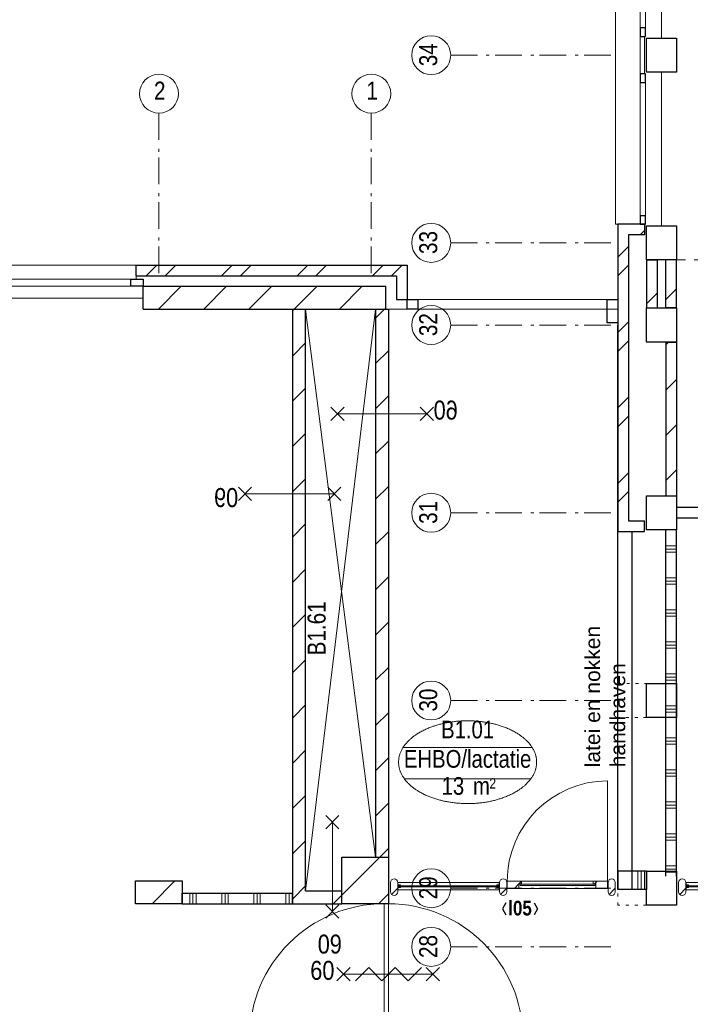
# Model space of a CAD drawing. Header units: millimetres. Extents: x 274611 to 749520, y 175257 to 298905.
# Tile 45 of 251: x 497186 to 503471, y 220324 to 229555. Entities that reach past the tile are written whole.
import ezdxf
from ezdxf.enums import TextEntityAlignment as Align

# ---------------------------------------------------------------- set-up
doc = ezdxf.new("R2010")
doc.units = ezdxf.units.MM
doc.header["$LTSCALE"] = 400
doc.header["$PDMODE"] = 1
doc.header["$PDSIZE"] = 15
for name, pattern in [('STYLE_01', [0.416641, 0.208282, -0.208359]), ('STYLE_05', [0.208282, 0.069427, -0.138855]), ('STYLE_06', [1.041641, 0.625, -0.208282, 0.069427, -0.138931])]:
    doc.linetypes.add(name, pattern=pattern)
for name, color, linetype, lineweight in [('BA-Brandveiligheid', 7, 'Continuous', 15), ('Binnenkozijnen', 140, 'Continuous', 15), ('Buitenkozijnen', 140, 'Continuous', 15), ('Kozijnmerken', 43, 'Continuous', 9), ('mat-baksteen', 5, 'Continuous', 25), ('mat-beton (ihwg)', 5, 'Continuous', 25), ('mat-glas-hor', 5, 'Continuous', 15), ('mat-kalkzandsteen', 5, 'Continuous', 25), ('mat-naaldhout', 140, 'Continuous', 15), ('mat-scheidingswand-horizontaal', 5, 'Continuous', 25), ('None', 7, 'Continuous', 9), ('Ruimtenummers', 5, 'Continuous', 25), ('Tekst', 140, 'Continuous', 15)]:
    doc.layers.add(name, color=color, linetype=linetype, lineweight=lineweight)
doc.layers.add('plat', color=5, linetype='Continuous')
doc.styles.add('Arial', font='arial.ttf', dxfattribs={"height": 211.666667})
doc.styles.add('Arial Narrow', font='ARIALN.TTF', dxfattribs={"height": 222.25})
doc.styles.add('Arial Narrow (bold)', font='ARIALNB.TTF', dxfattribs={"height": 172.861111})

# ---------------------------------------------------------------- blocks, each defined once
blk = doc.blocks.new('nok')
at = {"layer": 'None', "color": 43, "linetype": 'STYLE_05', "lineweight": 9}
blk.add_lwpolyline([(-135, 160), (135, 160), (135, -160), (-135, -160)], close=True, dxfattribs=at)
blk = doc.blocks.new('*X269')
at = {"layer": 'None', "lineweight": 9}
for p, q in [((-16238.9, 6060), (-16138.9, 6060)), ((-16238.9, 6030), (-16138.9, 6030)), ((-16238.9, 6000), (-16138.9, 6000)), ((-16238.9, 5760), (-16138.9, 5760)), ((-16238.9, 5730), (-16138.9, 5730)), ((-16238.9, 5700), (-16138.9, 5700)), ((-16238.9, 5460), (-16138.9, 5460)), ((-16238.9, 5430), (-16138.9, 5430)), ((-16238.9, 5400), (-16138.9, 5400)), ((-16238.9, 5160), (-16138.9, 5160)), ((-16238.9, 5130), (-16138.9, 5130)), ((-16238.9, 5100), (-16138.9, 5100)), ((-16238.9, 4860), (-16138.9, 4860)), ((-16238.9, 4830), (-16138.9, 4830)), ((-16238.9, 4800), (-16138.9, 4800)), ((-16238.9, 4560), (-16138.9, 4560)), ((-16238.9, 4530), (-16138.9, 4530)), ((-16238.9, 4500), (-16138.9, 4500)), ((-16238.9, 4260), (-16138.9, 4260)), ((-16238.9, 4230), (-16138.9, 4230)), ((-16238.9, 4200), (-16138.9, 4200)), ((-16238.9, 3960), (-16138.9, 3960)), ((-16238.9, 3930), (-16138.9, 3930)), ((-16238.9, 3900), (-16138.9, 3900)), ((-16238.9, 3660), (-16138.9, 3660)), ((-16238.9, 3630), (-16138.9, 3630)), ((-16238.9, 3600), (-16138.9, 3600)), ((-16238.9, 3360), (-16138.9, 3360)), ((-16238.9, 3330), (-16138.9, 3330)), ((-16238.9, 3300), (-16138.9, 3300)), ((-16238.9, 3060), (-16138.9, 3060)), ((-16238.9, 3030), (-16138.9, 3030)), ((-16238.9, 3000), (-16138.9, 3000))]:
    blk.add_line(p, q, dxfattribs=at)
blk = doc.blocks.new('*X792')
at = {"layer": 'None', "lineweight": 5}
blk.add_line((-8774.9, 2892.3), (-8773.8, 2893.5), dxfattribs=at)
blk = doc.blocks.new('*U793')
at = {"layer": 'mat-glas-hor', "color": 140, "lineweight": 15}
blk.add_lwpolyline([(-8780.2, 2866), (-9933.3, 2866), (-9933.3, 2854), (-8780.2, 2854)], close=True, dxfattribs=at)
at = {"layer": 'mat-naaldhout', "color": 140, "linetype": 'Continuous', "lineweight": 15}
for points in [[(-9944.9, 2851.5), (-9919.9, 2851.5), (-9919.9, 2826.5), (-10033.9, 2826.5), (-10033.9, 2893.5), (-9944.9, 2893.5)], [(-8774.9, 2851.5), (-8799.9, 2851.5), (-8799.9, 2826.5), (-8685.9, 2826.5), (-8685.9, 2893.5), (-8774.9, 2893.5)]]:
    blk.add_lwpolyline(points, close=True, dxfattribs=at)
at = {"layer": 'None', "color": 43, "linetype": 'Continuous', "lineweight": 9}
for p, q in [((-8970.9, 3943.1), (-8970.9, 2880)), ((-8970.9, 1776.9), (-8970.9, 2840))]:
    blk.add_line(p, q, dxfattribs=at)
at = {"layer": 'None', "color": 8, "lineweight": 5}
blk.add_lwpolyline([(-10033.9, 2826.5), (-10033.9, 2893.5), (-8774.9, 2893.5), (-8774.9, 2826.5)], close=True, dxfattribs=at)
at = {"layer": 'None', "color": 43, "linetype": 'Continuous', "lineweight": 9}
for centre, radius, start, end in [((-8970.9, 2880), 1063.1, 90, 180), ((-8970.9, 2880), 286, 0, 90), ((-8970.9, 2840), 1063.1, 180, 270), ((-8970.9, 2840), 285.3, 270, 0)]:
    blk.add_arc(centre, radius, start, end, dxfattribs=at)
at = {"layer": 'mat-naaldhout', "color": 140}
blk.add_blockref('*X792', (0, 0), dxfattribs=at)
blk = doc.blocks.new('*X47')
at = {"layer": 'None', "lineweight": 5}
blk.add_line((-23.7, -23.7), (33.5, 33.5), dxfattribs=at)
blk = doc.blocks.new('houten stijl 67 x 114')
at = {"layer": 'mat-naaldhout', "color": 140, "linetype": 'Continuous', "lineweight": 15, "flags": 128}
blk.add_lwpolyline([(33.5, 0), (33.5, 0, -0.414214), (0, -33.5), (0, -33.5, -0.414214), (-33.5, 0), (-33.5, 88), (-33.5, 88, -0.414214), (0, 121.5), (0, 121.5, -0.414214), (33.5, 88)], format="xyb", close=True, dxfattribs=at)
at = {"layer": 'mat-naaldhout', "color": 140}
blk.add_blockref('*X47', (0, 0), dxfattribs=at)
blk = doc.blocks.new('*U794')
at = {"layer": 'mat-glas-hor', "color": 8, "lineweight": 5}
blk.add_lwpolyline([(-10825.4, 2834), (-10825.4, 2904), (-10101, 2904), (-10101, 2834)], close=True, dxfattribs=at)
at = {"layer": 'mat-glas-hor', "color": 140, "lineweight": 15}
blk.add_lwpolyline([(-10818.9, 2864), (-10818.9, 2874), (-10107.5, 2874), (-10107.5, 2864)], close=True, dxfattribs=at)
at = {"layer": 'mat-naaldhout', "color": 140, "linetype": 'Continuous', "lineweight": 15, "flags": 128}
for points in [[(-10825.4, 2879.3), (-10825.4, 2904.3), (-10824.4, 2904.3, -0.414214), (-10822.4, 2902.3), (-10822.4, 2885.8, 0.414214), (-10818.9, 2882.3), (-10802.4, 2882.3, -0.414214), (-10800.4, 2880.3), (-10800.4, 2879.3)], [(-10101, 2879.3), (-10101, 2904.3), (-10102, 2904.3, 0.414214), (-10104, 2902.3), (-10104, 2885.8, -0.414214), (-10107.5, 2882.3), (-10124, 2882.3, 0.414214), (-10126, 2880.3), (-10126, 2879.3)], [(-10825.4, 2858.7), (-10825.4, 2833.7), (-10824.4, 2833.7, 0.414214), (-10822.4, 2835.7), (-10822.4, 2852.2, -0.414214), (-10818.9, 2855.7), (-10802.4, 2855.7, 0.414214), (-10800.4, 2857.7), (-10800.4, 2858.7)], [(-10101, 2858.7), (-10101, 2833.7), (-10102, 2833.7, -0.414214), (-10104, 2835.7), (-10104, 2852.2, 0.414214), (-10107.5, 2855.7), (-10124, 2855.7, -0.414214), (-10126, 2857.7), (-10126, 2858.7)]]:
    blk.add_lwpolyline(points, format="xyb", close=True, dxfattribs=at)
at = {"layer": 'None', "color": 7}
for p in [(-10858.9, 2816), (-10067.5, 2816)]:
    blk.add_blockref('houten stijl 67 x 114', p, dxfattribs=at)
blk = doc.blocks.new('binnenpui 880 h.o.h.')
at = {"layer": 'mat-glas-hor', "color": 8, "lineweight": 5}
blk.add_lwpolyline([(18, -33.5), (88, -33.5), (88, -846.5), (18, -846.5)], close=True, dxfattribs=at)
at = {"layer": 'mat-glas-hor', "color": 140, "lineweight": 15}
blk.add_lwpolyline([(48, -40), (58, -40), (58, -840), (48, -840)], close=True, dxfattribs=at)
at = {"layer": 'mat-naaldhout', "color": 140, "linetype": 'Continuous', "lineweight": 15, "flags": 128}
for points in [[(42.7, -33.5), (17.7, -33.5), (17.7, -34.5, 0.414214), (19.7, -36.5), (36.2, -36.5, -0.414214), (39.7, -40), (39.7, -56.5, 0.414214), (41.7, -58.5), (42.7, -58.5)], [(63.3, -33.5), (88.3, -33.5), (88.3, -34.5, -0.414214), (86.3, -36.5), (69.8, -36.5, 0.414214), (66.3, -40), (66.3, -56.5, -0.414214), (64.3, -58.5), (63.3, -58.5)], [(42.7, -846.5), (17.7, -846.5), (17.7, -845.5, -0.414214), (19.7, -843.5), (36.2, -843.5, 0.414214), (39.7, -840), (39.7, -823.5, -0.414214), (41.7, -821.5), (42.7, -821.5)], [(63.3, -846.5), (88.3, -846.5), (88.3, -845.5, 0.414214), (86.3, -843.5), (69.8, -843.5, -0.414214), (66.3, -840), (66.3, -823.5, 0.414214), (64.3, -821.5), (63.3, -821.5)]]:
    blk.add_lwpolyline(points, format="xyb", close=True, dxfattribs=at)
at = {"layer": 'None', "color": 7, "rotation": 270}
for p in [(0, 0), (0, -880)]:
    blk.add_blockref('houten stijl 67 x 114', p, dxfattribs=at)
blk = doc.blocks.new('*U795')
at = {"layer": 'mat-glas-hor', "color": 8, "lineweight": 5}
blk.add_lwpolyline([(-16051.9, 2834), (-16051.9, 2904), (-15292.4, 2904), (-15292.4, 2834)], close=True, dxfattribs=at)
at = {"layer": 'mat-glas-hor', "color": 140, "lineweight": 15}
blk.add_lwpolyline([(-16045.4, 2864), (-16045.4, 2874), (-15298.9, 2874), (-15298.9, 2864)], close=True, dxfattribs=at)
at = {"layer": 'mat-naaldhout', "color": 140, "linetype": 'Continuous', "lineweight": 15, "flags": 128}
for points in [[(-16051.9, 2879.3), (-16051.9, 2904.3), (-16050.9, 2904.3, -0.414214), (-16048.9, 2902.3), (-16048.9, 2885.8, 0.414214), (-16045.4, 2882.3), (-16028.9, 2882.3, -0.414214), (-16026.9, 2880.3), (-16026.9, 2879.3)], [(-15292.4, 2879.3), (-15292.4, 2904.3), (-15293.4, 2904.3, 0.414214), (-15295.4, 2902.3), (-15295.4, 2885.8, -0.414214), (-15298.9, 2882.3), (-15315.4, 2882.3, 0.414214), (-15317.4, 2880.3), (-15317.4, 2879.3)], [(-16051.9, 2858.7), (-16051.9, 2833.7), (-16050.9, 2833.7, 0.414214), (-16048.9, 2835.7), (-16048.9, 2852.2, -0.414214), (-16045.4, 2855.7), (-16028.9, 2855.7, 0.414214), (-16026.9, 2857.7), (-16026.9, 2858.7)], [(-15292.4, 2858.7), (-15292.4, 2833.7), (-15293.4, 2833.7, -0.414214), (-15295.4, 2835.7), (-15295.4, 2852.2, 0.414214), (-15298.9, 2855.7), (-15315.4, 2855.7, -0.414214), (-15317.4, 2857.7), (-15317.4, 2858.7)]]:
    blk.add_lwpolyline(points, format="xyb", close=True, dxfattribs=at)
at = {"layer": 'None', "color": 7}
for p in [(-16085.4, 2816), (-15258.9, 2816)]:
    blk.add_blockref('houten stijl 67 x 114', p, dxfattribs=at)
blk = doc.blocks.new('*X796')
at = {"layer": 'None', "lineweight": 5}
blk.add_line((-16908, 2891), (-16883, 2916), dxfattribs=at)
blk = doc.blocks.new('*X797')
at = {"layer": 'None', "lineweight": 5}
for p, q in [((-17657.1, 2849), (-17616.2, 2889.9)), ((-17615.1, 2891), (-17591.2, 2914.9))]:
    blk.add_line(p, q, dxfattribs=at)
blk = doc.blocks.new('*U798')
at = {"layer": 'mat-glas-hor', "color": 140, "lineweight": 15}
blk.add_lwpolyline([(-16899.5, 2876.5), (-17604.6, 2876.5), (-17604.6, 2888.5), (-16899.5, 2888.5)], close=True, dxfattribs=at)
at = {"layer": 'mat-naaldhout', "color": 140, "linetype": 'Continuous', "lineweight": 15}
for points in [[(-17616.2, 2891), (-17591.2, 2891), (-17591.2, 2916), (-17725.2, 2916), (-17725.2, 2849), (-17616.2, 2849)], [(-16894.2, 2891), (-16919.2, 2891), (-16919.2, 2916), (-16785.2, 2916), (-16785.2, 2849), (-16894.2, 2849)]]:
    blk.add_lwpolyline(points, close=True, dxfattribs=at)
at = {"layer": 'None', "color": 43, "linetype": 'Continuous', "lineweight": 9}
blk.add_line((-16785.2, 3856), (-16785.2, 2916), dxfattribs=at)
at = {"layer": 'None', "color": 8, "lineweight": 5}
blk.add_lwpolyline([(-17725.2, 2916), (-17725.2, 2849), (-16894.2, 2849), (-16894.2, 2916)], close=True, dxfattribs=at)
at = {"layer": 'None', "color": 43, "linetype": 'Continuous', "lineweight": 9}
blk.add_arc((-16785.2, 2916), 940, 90, 180, dxfattribs=at)
at = {"layer": 'mat-naaldhout', "color": 140}
for name in ['*X797', '*X796']:
    blk.add_blockref(name, (0, 0), dxfattribs=at)
blk = doc.blocks.new('*U799')
at = {"layer": 'mat-glas-hor', "color": 8, "lineweight": 5}
blk.add_lwpolyline([(-18751.9, 2834), (-18751.9, 2904), (-17796.9, 2904), (-17796.9, 2834)], close=True, dxfattribs=at)
at = {"layer": 'mat-glas-hor', "color": 140, "lineweight": 15}
blk.add_lwpolyline([(-18745.4, 2864), (-18745.4, 2874), (-17804.9, 2874), (-17804.9, 2864)], close=True, dxfattribs=at)
at = {"layer": 'mat-naaldhout', "color": 140, "linetype": 'Continuous', "lineweight": 15, "flags": 128}
for points in [[(-18751.9, 2879.3), (-18751.9, 2904.3), (-18750.9, 2904.3, -0.414214), (-18748.9, 2902.3), (-18748.9, 2885.8, 0.414214), (-18745.4, 2882.3), (-18728.9, 2882.3, -0.414214), (-18726.9, 2880.3), (-18726.9, 2879.3)], [(-17796.9, 2879.3), (-17796.9, 2904.3), (-17797.9, 2904.3, 0.414214), (-17799.9, 2902.3), (-17799.9, 2885.8, -0.414214), (-17803.4, 2882.3), (-17819.9, 2882.3, 0.414214), (-17821.9, 2880.3), (-17821.9, 2879.3)], [(-18751.9, 2858.7), (-18751.9, 2833.7), (-18750.9, 2833.7, 0.414214), (-18748.9, 2835.7), (-18748.9, 2852.2, -0.414214), (-18745.4, 2855.7), (-18728.9, 2855.7, 0.414214), (-18726.9, 2857.7), (-18726.9, 2858.7)], [(-17796.9, 2858.7), (-17796.9, 2833.7), (-17797.9, 2833.7, -0.414214), (-17799.9, 2835.7), (-17799.9, 2852.2, 0.414214), (-17803.4, 2855.7), (-17819.9, 2855.7, -0.414214), (-17821.9, 2857.7), (-17821.9, 2858.7)]]:
    blk.add_lwpolyline(points, format="xyb", close=True, dxfattribs=at)
at = {"layer": 'None', "color": 7}
for name, p in [('*U793', (0, 0)), ('*U798', (0, 0)), ('houten stijl 67 x 114', (-18785.4, 2816)), ('houten stijl 67 x 114', (-17763.4, 2816)), ('houten stijl 67 x 114', (-16746.4, 2816)), ('houten stijl 67 x 114', (-16746.4, 2816)), ('*U795', (0, 0)), ('*U794', (0, 0))]:
    blk.add_blockref(name, p, dxfattribs=at)
at = {"layer": 'None', "color": 7, "rotation": 90}
for p in [(-15258.9, 2816), (-14378.9, 2816), (-13498.9, 2816), (-12618.9, 2816), (-11738.9, 2816)]:
    blk.add_blockref('binnenpui 880 h.o.h.', p, dxfattribs=at)
at = {"layer": 'None', "color": 7, "xscale": -1}
blk.add_blockref('houten stijl 67 x 114', (-8652.4, 2816), dxfattribs=at)
blk = doc.blocks.new('*X880')
at = {"layer": 'None', "lineweight": 9}
for p, q in [((-20994.2, 8280), (-20780.2, 8494)), ((-20570, 8280), (-20356, 8494)), ((-20145.7, 8280), (-19931.7, 8494)), ((-19721.4, 8280), (-19507.4, 8494)), ((-19297.2, 8280), (-19083.2, 8494)), ((-18872.9, 8280), (-18863.9, 8289))]:
    blk.add_line(p, q, dxfattribs=at)
blk = doc.blocks.new('*X881')
at = {"layer": 'None', "lineweight": 9}
for p, q in [((-21108.5, 8590), (-21008.5, 8690)), ((-20932.1, 8590), (-20832.1, 8690)), ((-20401.4, 8590), (-20301.4, 8690)), ((-20225, 8590), (-20125, 8690)), ((-19694.3, 8590), (-19594.3, 8690)), ((-19517.9, 8590), (-19417.9, 8690)), ((-18987.2, 8590), (-18887.2, 8690)), ((-18810.8, 8590), (-18710.8, 8690))]:
    blk.add_line(p, q, dxfattribs=at)
blk = doc.blocks.new('*X887')
at = {"layer": 'None', "lineweight": 9}
blk.add_line((-21053.8, 2705), (-20839.8, 2919), dxfattribs=at)
blk = doc.blocks.new('*X888')
at = {"layer": 'None', "lineweight": 9}
for p, q in [((-19275.9, 2785.8), (-18919.7, 3142)), ((-18932.5, 2705), (-18838.9, 2798.5))]:
    blk.add_line(p, q, dxfattribs=at)
blk = doc.blocks.new('*X915')
at = {"layer": 'None', "lineweight": 9}
blk.add_line((-16418.9, 8329.8), (-16318.9, 8429.8), dxfattribs=at)
blk = doc.blocks.new('*X917')
at = {"layer": 'None', "lineweight": 9}
blk.add_line((-16480.8, 8975), (-16438.9, 9016.9), dxfattribs=at)
blk = doc.blocks.new('*X918')
at = {"layer": 'None', "lineweight": 9}
for p, q in [((-16688.9, 8766.9), (-16588.9, 8866.9)), ((-16688.9, 8590.5), (-16588.9, 8690.5)), ((-16688.9, 8059.8), (-16588.9, 8159.8)), ((-16688.9, 7883.4), (-16588.9, 7983.4)), ((-16688.9, 7352.7), (-16588.9, 7452.7)), ((-16688.9, 7176.3), (-16588.9, 7276.3)), ((-16688.9, 6645.6), (-16588.9, 6745.6)), ((-16688.9, 6469.2), (-16588.9, 6569.2))]:
    blk.add_line(p, q, dxfattribs=at)
blk = doc.blocks.new('Gevelpui best 1410 (2D)')
at = {"layer": 'Buitenkozijnen', "lineweight": 15}
for p, q in [((-260, 0), (-260, -1410)), ((-260, 0), (-210, 0)), ((-210, 0), (-210, -1410)), ((-260, -1410), (-210, -1410))]:
    blk.add_line(p, q, dxfattribs=at)
at = {"layer": 'Buitenkozijnen', "color": 92, "lineweight": 25}
for points in [[(-260, 0), (-210, 0), (-210, -80), (-260, -80)], [(-260, -1330), (-210, -1330), (-210, -1410), (-260, -1410)]]:
    blk.add_lwpolyline(points, close=True, dxfattribs=at)
at = {"layer": 'None', "color": 43, "linetype": 'Continuous', "lineweight": 9}
blk.add_line((-410, 15), (-410, -1425), dxfattribs=at)
blk = doc.blocks.new('Gevelpui best-uitbr 1330 (2D)')
at = {"layer": 'Buitenkozijnen', "lineweight": 15}
for p, q in [((-731.5, 71), (731.5, 71)), ((-731.5, 4), (-731.5, 71)), ((-731.5, 4), (731.5, 4)), ((731.5, 4), (731.5, 71))]:
    blk.add_line(p, q, dxfattribs=at)
at = {"layer": 'Buitenkozijnen', "color": 92, "lineweight": 25}
for points in [[(-731.5, 71), (-617.5, 71), (-617.5, 4), (-731.5, 4)], [(617.5, 71), (731.5, 71), (731.5, 4), (617.5, 4)]]:
    blk.add_lwpolyline(points, close=True, dxfattribs=at)
at = {"layer": 'None', "color": 43, "linetype": 'Continuous', "lineweight": 9}
blk.add_line((-731.5, -107), (731.5, -107), dxfattribs=at)
at = {"layer": 'None', "color": 43, "linetype": 'Continuous', "lineweight": 9, "flags": 128}
blk.add_lwpolyline([(-665, 71), (-665, 200), (665, 200), (665, 71)], dxfattribs=at)
blk = doc.blocks.new('*X1113')
at = {"layer": 'None', "lineweight": 9}
for p, q in [((-16238.9, 7944.1), (-16213.1, 7970)), ((-16238.9, 7519.8), (-16138.9, 7619.8)), ((-16238.9, 7095.6), (-16138.9, 7195.6)), ((-16238.9, 6671.3), (-16138.9, 6771.3))]:
    blk.add_line(p, q, dxfattribs=at)
blk = doc.blocks.new('*X1114')
at = {"layer": 'None', "lineweight": 9}
blk.add_line((-16238.9, 8368.4), (-16138.9, 8468.4), dxfattribs=at)
blk = doc.blocks.new('*X1117')
at = {"layer": 'None', "lineweight": 9}
for p, q in [((-20700, 2705), (-20700, 2805)), ((-20670, 2705), (-20670, 2805)), ((-20640, 2705), (-20640, 2805)), ((-20400, 2705), (-20400, 2805)), ((-20370, 2705), (-20370, 2805)), ((-20340, 2705), (-20340, 2805)), ((-20100, 2705), (-20100, 2805)), ((-20070, 2705), (-20070, 2805)), ((-20040, 2705), (-20040, 2805)), ((-19800, 2705), (-19800, 2805)), ((-19770, 2705), (-19770, 2805)), ((-19740, 2705), (-19740, 2805))]:
    blk.add_line(p, q, dxfattribs=at)
blk = doc.blocks.new('060min zelfsluitend X')
at = {"layer": 'BA-Brandveiligheid', "color": 7, "linetype": 'Continuous', "lineweight": 15}
for p, q in [((-480.2, 61.7), (-356.7, -61.7)), ((-480.2, -61.7), (-356.7, 61.7)), ((480.2, 61.7), (356.7, -61.7)), ((480.2, -61.7), (356.7, 61.7))]:
    blk.add_line(p, q, dxfattribs=at)
at = {"layer": 'None', "color": 7, "linetype": 'Continuous', "lineweight": 15}
for p, q in [((-418.5, 0), (418.5, 0)), ((-305.3, -61.7), (-181.8, 61.7)), ((-58.3, -61.7), (-181.8, 61.7)), ((-58.3, -61.7), (65.2, 61.7)), ((188.6, -61.7), (65.2, 61.7)), ((188.6, -61.7), (312.1, 61.7))]:
    blk.add_line(p, q, dxfattribs=at)
at = {"layer": 'BA-Brandveiligheid', "color": 43, "insert": (-730.2, 124.2), "char_height": 177.8, "attachment_point": 1, "style": 'Arial Narrow'}
blk.add_mtext('60', dxfattribs=at)
blk = doc.blocks.new('Kolom 280x320')
at = {"layer": 'mat-beton (ihwg)', "lineweight": 25}
blk.add_lwpolyline([(-300, 160), (-20, 160), (-20, -160), (-300, -160)], close=True, dxfattribs=at)
at = {"layer": 'None', "color": 92, "linetype": 'Continuous', "lineweight": 5}
blk.add_point((0, 0), dxfattribs=at)
blk = doc.blocks.new('Ruimtenummer UV 50')
at = {"layer": 'Ruimtenummers', "color": 8, "lineweight": 5}
for p, q in [((602.2, 156.5), (-602.3, 156.5)), ((594.7, -137.5), (-594.8, -137.5))]:
    blk.add_line(p, q, dxfattribs=at)
blk.add_open_spline([(-323.4, 353.8), (-173.3, 405.8), (173.3, 405.8), (323.4, 353.8), (473.5, 301.8), (560.1, 211.8), (646.8, 121.7), (646.8, 17.7), (646.8, -86.3), (560.1, -176.3), (473.5, -266.4), (323.4, -318.4), (173.3, -370.4), (-173.3, -370.4), (-323.4, -318.4), (-473.5, -266.4), (-560.2, -176.3), (-646.8, -86.3), (-646.8, 17.7), (-646.8, 121.7), (-560.2, 211.8), (-473.5, 301.8), (-323.4, 353.8)], degree=2, knots=[0, 0, 0, 0.09962, 0.19924, 0.19924, 0.283607, 0.283607, 0.349619, 0.349619, 0.415638, 0.415638, 0.5, 0.5, 0.59962, 0.69924, 0.69924, 0.783607, 0.783607, 0.849619, 0.849619, 0.915638, 0.915638, 1, 1, 1], dxfattribs=at)
at = {"layer": 'Ruimtenummers', "attachment_point": 2, "style": 'Arial Narrow'}
for s, insert, char_height in [(' m', (103.6, -122.2), 165.95), (' 2', (220.1, -132.8), 96.8)]:
    blk.add_mtext(s, dxfattribs=dict(at, insert=insert, char_height=char_height))
at = {"layer": 'Ruimtenummers', "style": 'Arial Narrow'}
for tag, p in [('Nummer', (0, 406.9)), ('Naam', (0, 131.7)), ('Oppervlak', (-137.9, -122.2))]:
    blk.add_attdef(tag, text='', height=165.9, dxfattribs=at).set_placement(p, align=Align.TOP_CENTER)
blk = doc.blocks.new('*U1152')
at = {"layer": 'None', "color": 43, "linetype": 'Continuous', "lineweight": 9}
for p, q in [((-19614.9, 8276), (-18958.9, 3142)), ((-18958.9, 8276), (-19614.9, 2825))]:
    blk.add_line(p, q, dxfattribs=at)
blk = doc.blocks.new('*U1163')
at = {"layer": 'None', "color": 43, "linetype": 'Continuous', "lineweight": 9}
for p, q in [((-20138.9, 1444.3), (-18878.9, 1444.3)), ((-17578.9, 1444.3), (-18838.9, 1444.3))]:
    blk.add_line(p, q, dxfattribs=at)
at = {"layer": 'None', "color": 140, "linetype": 'Continuous', "lineweight": 15}
blk.add_lwpolyline([(-18878.9, 2704.3), (-18878.9, 744.3), (-18838.9, 744.3), (-18838.9, 2704.3)], close=True, dxfattribs=at)
at = {"layer": 'None', "color": 92, "linetype": 'Continuous', "lineweight": 25}
blk.add_circle((-18858.9, 1444.3), 20, dxfattribs=at)
at = {"layer": 'None', "color": 43, "linetype": 'Continuous', "lineweight": 9}
for centre, radius, start, end in [((-18878.9, 1444.3), 1260, 90, 180), ((-18838.9, 1444.3), 1260, 0, 90), ((-18878.9, 1444.3), 700, 180, 270), ((-18838.9, 1444.3), 700, 270, 0)]:
    blk.add_arc(centre, radius, start, end, dxfattribs=at)
blk = doc.blocks.new('Kozijnmerk 50')
at = {"layer": 'Kozijnmerken', "color": 92, "linetype": 'Continuous', "lineweight": 25}
for points in [[(-132.2, 50.6), (-164.8, -5.8), (-132.2, -62.1)], [(132.2, 50.6), (164.8, -5.8), (132.2, -62.1)]]:
    blk.add_lwpolyline(points, dxfattribs=at)
at = {"layer": 'None', "color": 43, "style": 'Arial Narrow (bold)'}
blk.add_attdef('merk', text='', height=138.3, dxfattribs=at).set_placement((0, 0), align=Align.MIDDLE_CENTER)
blk = doc.blocks.new('*X1197')
at = {"layer": 'None', "lineweight": 9}
for p, q in [((-18958.9, 8194), (-18876.9, 8276)), ((-18958.9, 7769.7), (-18838.9, 7889.7)), ((-18958.9, 7345.4), (-18838.9, 7465.4)), ((-18958.9, 6921.2), (-18838.9, 7041.2)), ((-18958.9, 6496.9), (-18838.9, 6616.9)), ((-18958.9, 6072.6), (-18838.9, 6192.6)), ((-18958.9, 5648.4), (-18838.9, 5768.4)), ((-18958.9, 5224.1), (-18838.9, 5344.1)), ((-18958.9, 4799.8), (-18838.9, 4919.8)), ((-18958.9, 4375.6), (-18838.9, 4495.6)), ((-18958.9, 3951.3), (-18838.9, 4071.3)), ((-18958.9, 3527.1), (-18838.9, 3647.1)), ((-18919.7, 3142), (-18838.9, 3222.8))]:
    blk.add_line(p, q, dxfattribs=at)
blk = doc.blocks.new('*X1198')
at = {"layer": 'None', "lineweight": 9}
blk.add_line((-19356.7, 2705), (-19275.9, 2785.8), dxfattribs=at)
blk = doc.blocks.new('*X1199')
at = {"layer": 'None', "lineweight": 9}
for p, q in [((-19734.9, 8266.5), (-19725.4, 8276)), ((-19734.9, 7842.2), (-19614.9, 7962.2)), ((-19734.9, 7418), (-19614.9, 7538)), ((-19734.9, 6993.7), (-19614.9, 7113.7)), ((-19734.9, 6569.4), (-19614.9, 6689.4)), ((-19734.9, 6145.2), (-19614.9, 6265.2)), ((-19734.9, 5720.9), (-19614.9, 5840.9)), ((-19734.9, 5296.6), (-19614.9, 5416.6)), ((-19734.9, 4872.4), (-19614.9, 4992.4)), ((-19734.9, 4448.1), (-19614.9, 4568.1)), ((-19734.9, 4023.8), (-19614.9, 4143.8)), ((-19734.9, 3599.6), (-19614.9, 3719.6)), ((-19734.9, 3175.3), (-19614.9, 3295.3)), ((-19734.9, 2751.1), (-19614.9, 2871.1))]:
    blk.add_line(p, q, dxfattribs=at)
blk = doc.blocks.new('060min X')
at = {"layer": 'BA-Brandveiligheid', "color": 7, "linetype": 'Continuous', "lineweight": 15}
for p, q in [((-480.2, 61.7), (-356.7, -61.7)), ((-480.2, -61.7), (-356.7, 61.7)), ((-418.5, 0), (418.5, 0)), ((480.2, 61.7), (356.7, -61.7)), ((480.2, -61.7), (356.7, 61.7))]:
    blk.add_line(p, q, dxfattribs=at)
at = {"layer": 'BA-Brandveiligheid', "color": 43, "insert": (-709.2, 124.2), "char_height": 177.8, "attachment_point": 1, "style": 'Arial Narrow'}
blk.add_mtext('60', dxfattribs=at)
blk = doc.blocks.new('060min Y')
at = {"layer": 'BA-Brandveiligheid', "color": 7, "linetype": 'Continuous', "lineweight": 15}
for p, q in [((-61.7, 480.2), (61.7, 356.7)), ((61.7, 480.2), (-61.7, 356.7)), ((0, -418.5), (0, 418.5)), ((-61.7, -480.2), (61.7, -356.7)), ((61.7, -480.2), (-61.7, -356.7))]:
    blk.add_line(p, q, dxfattribs=at)
at = {"layer": 'BA-Brandveiligheid', "color": 43, "insert": (-89.5, 813), "char_height": 177.8, "attachment_point": 1, "style": 'Arial Narrow'}
blk.add_mtext('60', dxfattribs=at)
blk = doc.blocks.new('*X1406')
at = {"layer": 'None', "lineweight": 9}
for p, q in [((-16500, 2837.5), (-16500, 3010)), ((-16470, 2837.5), (-16470, 3010)), ((-16440, 2837.5), (-16440, 3010))]:
    blk.add_line(p, q, dxfattribs=at)
blk = doc.blocks.new('*U1652')
at = {"layer": 'None', "color": 7, "linetype": 'STYLE_06', "lineweight": 9}
for p, q in [((-20988.9, 10116.2), (-20988.9, 8616.2)), ((-18998.9, 10116.2), (-18998.9, 8616.2))]:
    blk.add_line(p, q, dxfattribs=at)
at = {"layer": 'None', "color": 43, "linetype": 'Continuous', "lineweight": 9}
for centre in [(-20988.9, 10298.8), (-18998.9, 10298.8)]:
    blk.add_circle(centre, 182.6, dxfattribs=at)
at = {"layer": 'None', "color": 8, "char_height": 169.3, "attachment_point": 1, "style": 'Arial Narrow'}
for s, insert in [('2', (-21035.5, 10411.6)), ('1', (-19045.5, 10411.6))]:
    blk.add_mtext(s, dxfattribs=dict(at, insert=insert))

msp = doc.modelspace()

# ---------------------------------------------------------------- linework, layer by layer
at = {"layer": 'Binnenkozijnen', "color": 92, "linetype": 'Continuous', "lineweight": 25}
for p, q in [((503241.28099, 226532.18879), (503341.28099, 226532.18879)), ((503241.28099, 225092.18879), (503341.28099, 225092.18879))]:
    msp.add_line(p, q, dxfattribs=at)
at = {"layer": 'Buitenkozijnen', "lineweight": 15}
for p, q in [((500816.28099, 226932.18879), (502791.28099, 226932.18879)), ((500616.28099, 226842.18879), (502791.28099, 226842.18879))]:
    msp.add_line(p, q, dxfattribs=at)
at = {"layer": 'Buitenkozijnen', "color": 43, "lineweight": 9, "flags": 128}
msp.add_lwpolyline([(503001.24035, 247417.18879), (502771.28099, 247417.18879), (502771.28099, 227637.18879), (502791.28099, 227637.18879)], dxfattribs=at)
at = {"layer": 'Buitenkozijnen', "lineweight": 15}
msp.add_lwpolyline([(503001.24035, 229397.18879), (503041.28099, 229397.18879), (503041.28099, 229047.18879), (503001.24035, 229047.18879)], close=True, dxfattribs=at)
at = {"layer": 'Buitenkozijnen', "color": 92, "lineweight": 25}
for points in [[(500816.28099, 226932.18879), (500916.28099, 226932.18879), (500916.28099, 226842.18879), (500816.28099, 226842.18879)], [(502691.28099, 226932.18879), (502791.28099, 226932.18879), (502791.28099, 226712.18879), (502691.28099, 226712.18879)]]:
    msp.add_lwpolyline(points, close=True, dxfattribs=at)
at = {"layer": 'mat-baksteen', "lineweight": 25}
for p, q in [((503041.28099, 227637.18879), (502791.28099, 227637.18879)), ((502791.28099, 227637.18879), (502791.28099, 224757.18879)), ((503041.28099, 227637.18879), (503041.28099, 227537.18879)), ((503041.28099, 227537.18879), (502891.28099, 227537.18879)), ((502891.28099, 227537.18879), (502891.28099, 224857.18879)), ((503061.28099, 227302.18879), (503061.28099, 226852.18879)), ((503061.28099, 227302.18879), (503161.28099, 227302.18879)), ((503161.28099, 227302.18879), (503161.28099, 226852.18879)), ((498276.28099, 227252.18879), (500816.28099, 227252.18879)), ((498276.28099, 227152.18879), (498276.28099, 227252.18879)), ((500816.28099, 227252.18879), (500816.28099, 226932.18879)), ((498276.28099, 227152.18879), (500716.28099, 227152.18879)), ((500716.28099, 227152.18879), (500716.28099, 226932.18879)), ((500716.28099, 226932.18879), (500816.28099, 226932.18879)), ((503061.28099, 226852.18879), (503161.28099, 226852.18879)), ((502891.28099, 224857.18879), (503041.28099, 224857.18879)), ((503041.28099, 224757.18879), (503041.28099, 224857.18879)), ((502791.28099, 224757.18879), (503041.28099, 224757.18879))]:
    msp.add_line(p, q, dxfattribs=at)
at = {"layer": 'mat-kalkzandsteen', "lineweight": 25}
for p, q in [((503341.28099, 227302.18879), (503241.28099, 227302.18879)), ((503241.28099, 226852.18879), (503241.28099, 227302.18879)), ((503341.28099, 226852.18879), (503341.28099, 227302.18879)), ((498342.78099, 227056.18879), (500616.28099, 227056.18879)), ((498342.78099, 226842.18879), (498342.78099, 227056.18879)), ((500616.28099, 226842.18879), (500616.28099, 227056.18879)), ((498342.78099, 226842.18879), (500616.28099, 226842.18879)), ((503341.28099, 226852.18879), (503241.28099, 226852.18879)), ((499865.28099, 221387.18879), (500204.28099, 221387.18879)), ((500204.28099, 221267.18879), (500204.28099, 221387.18879)), ((499745.28099, 221267.18879), (500204.28099, 221267.18879))]:
    msp.add_line(p, q, dxfattribs=at)
at = {"layer": 'mat-kalkzandsteen', "color": 92, "lineweight": 25}
for p, q in [((499745.28099, 221267.18879), (499745.28099, 226838.18879)), ((499865.28099, 221387.18879), (499865.28099, 226838.18879)), ((500521.28099, 226838.18879), (500521.28099, 221704.18879)), ((500641.28099, 226838.18879), (500641.28099, 221704.18879))]:
    msp.add_line(p, q, dxfattribs=at)
at = {"layer": 'mat-kalkzandsteen', "lineweight": 25}
for points in [[(500204.28099, 221704.18879), (500641.28099, 221704.18879), (500641.28099, 221267.18879), (500204.28099, 221267.18879)], [(498272.78099, 221481.18879), (498709.78099, 221481.18879), (498709.78099, 221267.18879), (498272.78099, 221267.18879)]]:
    msp.add_lwpolyline(points, close=True, dxfattribs=at)
at = {"layer": 'mat-scheidingswand-horizontaal', "color": 92, "lineweight": 25}
msp.add_line((503341.28099, 224982.18879), (503341.28099, 224882.18879), dxfattribs=at)
at = {"layer": 'mat-scheidingswand-horizontaal', "lineweight": 25}
for p, q in [((502791.28099, 221572.18879), (502791.28099, 221399.68879)), ((503061.28099, 221572.18879), (502791.28099, 221572.18879)), ((503061.28099, 221572.18879), (503061.28099, 221399.68879)), ((498709.78099, 221367.18879), (499745.28099, 221367.18879)), ((498709.78099, 221267.18879), (498709.78099, 221367.18879)), ((499745.28099, 221267.18879), (499745.28099, 221367.18879)), ((503061.28099, 221399.68879), (502791.28099, 221399.68879)), ((498709.78099, 221267.18879), (499745.28099, 221267.18879))]:
    msp.add_line(p, q, dxfattribs=at)
at = {"layer": 'None', "color": 7, "linetype": 'STYLE_06', "lineweight": 9}
for p, q in [((501225.10426, 229222.18879), (502725.10426, 229222.18879)), ((501225.10426, 227462.18879), (502725.10426, 227462.18879)), ((501225.10426, 226692.18879), (502725.10426, 226692.18879)), ((501225.10426, 224932.18879), (502725.10426, 224932.18879)), ((501225.10426, 223172.18879), (502725.10426, 223172.18879)), ((501225.10426, 221412.18879), (502725.10426, 221412.18879)), ((501225.10426, 220862.18879), (502725.10426, 220862.18879))]:
    msp.add_line(p, q, dxfattribs=at)
at = {"layer": 'None', "color": 8, "linetype": 'STYLE_01', "lineweight": 5}
msp.add_line((503341.28099, 227302.18879), (516211.28099, 227302.18879), dxfattribs=at)
at = {"layer": 'None', "color": 92, "linetype": 'Continuous', "lineweight": 25}
msp.add_line((500616.28099, 226842.18879), (500641.28099, 226838.18879), dxfattribs=at)
at = {"layer": 'None', "color": 43, "linetype": 'Continuous', "lineweight": 9}
for centre in [(501042.49784, 229222.18879), (501042.49784, 227462.18879), (501042.49784, 226692.18879), (501042.49784, 224932.18879), (501042.49784, 223172.18879), (501042.49784, 221412.18879), (501042.49784, 220862.18879)]:
    msp.add_circle(centre, 182.60642, dxfattribs=at)
at = {"layer": 'plat'}
for p, q in [((502791.28099, 221399.68879), (502791.28099, 226692.18879)), ((503241.28099, 226532.18879), (503241.28099, 225092.18879)), ((503341.28099, 226532.18879), (503341.28099, 225092.18879)), ((508174.28099, 224982.18879), (503341.28099, 224982.18879)), ((508174.28099, 224882.18879), (503341.28099, 224882.18879)), ((503241.28099, 221526.18879), (503241.28099, 224772.18879)), ((503341.28099, 221526.18879), (503341.28099, 224772.18879)), ((502926.28099, 221399.68879), (502926.28099, 224757.18879))]:
    msp.add_line(p, q, dxfattribs=at)

# ---------------------------------------------------------------- block references
at = {"layer": 'Buitenkozijnen', "color": 7, "xscale": -1}
for p in [(502791.28099, 230807.18879), (502791.28099, 229047.18879)]:
    msp.add_blockref('Gevelpui best 1410 (2D)', p, dxfattribs=at)
at = {"layer": 'Kozijnmerken', "color": 7}
msp.add_blockref('Kozijnmerk 50', (501875.19968, 221225.81651), dxfattribs=at).add_auto_attribs({'merk': 'l05'})
at = {"layer": 'mat-baksteen'}
for name in ['*X917', '*X918', '*X881', '*X915']:
    msp.add_blockref(name, (519480.22162, 218562.18879), dxfattribs=at)
at = {"layer": 'mat-beton (ihwg)', "color": 7, "rotation": 180}
for p in [(503041.28099, 229222.18879), (503041.28099, 227462.18879), (503041.28099, 226692.18879), (503041.28099, 224932.18879), (503041.28099, 223172.18879)]:
    msp.add_blockref('Kolom 280x320', p, dxfattribs=at)
at = {"layer": 'mat-kalkzandsteen'}
for name in ['*X880', '*X1114', '*X888', '*X887', '*X1198']:
    msp.add_blockref(name, (519480.22162, 218562.18879), dxfattribs=at)
at = {"layer": 'mat-kalkzandsteen', "color": 92}
for name in ['*X1199', '*X1197']:
    msp.add_blockref(name, (519480.22162, 218562.18879), dxfattribs=at)
at = {"layer": 'mat-scheidingswand-horizontaal', "color": 7}
for p in [(502926.28099, 223172.18879), (502926.28099, 221412.18879)]:
    msp.add_blockref('nok', p, dxfattribs=at)
at = {"layer": 'mat-scheidingswand-horizontaal'}
for name in ['*X1406', '*X1117']:
    msp.add_blockref(name, (519480.22162, 218562.18879), dxfattribs=at)
at = {"layer": 'None', "color": 7}
for name, p in [('*U1652', (519480.22162, 218562.18879)), ('Gevelpui best-uitbr 1330 (2D)', (497611.28099, 227052.18879)), ('*U1152', (519480.22162, 218562.18879)), ('*U799', (519480.22162, 218562.18879)), ('Kolom 280x320', (503361.28099, 221412.18879)), ('*U1163', (519480.22162, 218562.18879))]:
    msp.add_blockref(name, p, dxfattribs=at)
at = {"layer": 'plat'}
for name in ['*X1113', '*X269']:
    msp.add_blockref(name, (519480.22162, 218562.18879), dxfattribs=at)
at = {"layer": 'Ruimtenummers'}
msp.add_blockref('Ruimtenummer UV 50', (501383.68324, 222576.27358), dxfattribs=at).add_auto_attribs({'Nummer': 'B1.01', 'Naam': 'EHBO/lactatie', 'Oppervlak': '13'})
at = {"layer": 'Tekst', "color": 7, "xscale": -1}
msp.add_blockref('060min X', (500582.58195, 225859.40843), dxfattribs=at)
at = {"layer": 'Tekst', "color": 7, "xscale": -1, "rotation": 180}
msp.add_blockref('060min X', (499716.42119, 225110.44879), dxfattribs=at)
at = {"layer": 'Tekst', "color": 7, "rotation": 180}
msp.add_blockref('060min Y', (500116.08099, 221613.14048), dxfattribs=at)
at = {"layer": 'Tekst', "color": 7}
msp.add_blockref('060min zelfsluitend X', (500639.35379, 220607.18879), dxfattribs=at)

# ---------------------------------------------------------------- texts
at = {"layer": 'None', "color": 8, "char_height": 169.333333, "attachment_point": 1, "rotation": 90, "style": 'Arial Narrow'}
for s, insert in [('34', (500929.74026, 229118.18648)), ('33', (500929.74026, 227358.18648)), ('32', (500929.74026, 226588.18648)), ('31', (500929.74026, 224828.18648)), ('30', (500929.74026, 223068.18648)), ('29', (500929.74026, 221308.18648)), ('28', (500929.74026, 220758.18648))]:
    msp.add_mtext(s, dxfattribs=dict(at, insert=insert))
at = {"layer": 'None', "color": 140, "insert": (502484.43377, 222546.11634), "char_height": 141.1111111, "width": 2180, "attachment_point": 1, "rotation": 90, "style": 'Arial'}
msp.add_mtext('latei en nokken handhaven', dxfattribs=at)
at = {"layer": 'Ruimtenummers', "insert": (499883.90658, 223594.84225), "char_height": 169.333333, "attachment_point": 1, "rotation": 90, "style": 'Arial Narrow'}
msp.add_mtext('B1.61', dxfattribs=at)

doc.saveas('drawing.dxf')
